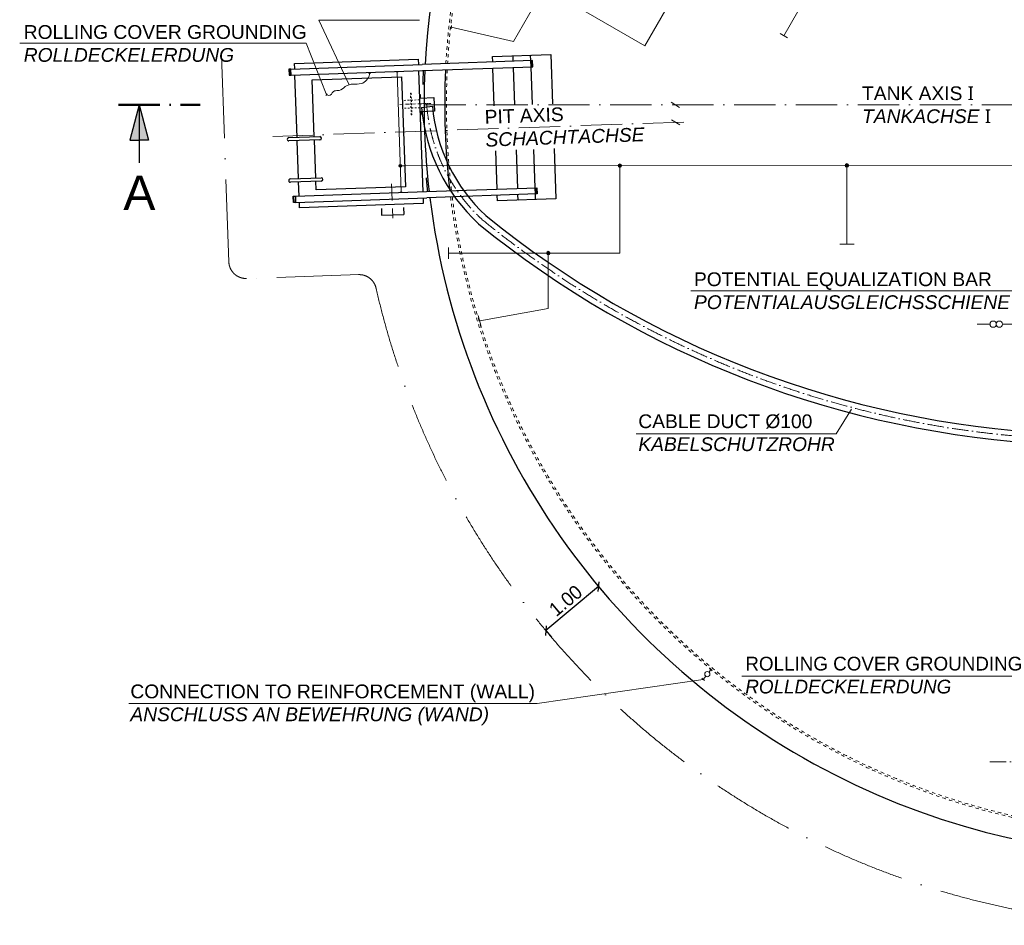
# Model space of a CAD drawing. Header units: millimetres. Extents: x 2605 to 1198744, y 17680 to 73723.
# Tile 1 of 256: x 2605 to 16921, y 22397 to 35561. Entities that reach past the tile are written whole.
import ezdxf

# ---------------------------------------------------------------- set-up
doc = ezdxf.new("R2010")
doc.units = ezdxf.units.MM
doc.linetypes.add('ACAD_ISO10W100', pattern=[18, 12, -3, 0, -3])
doc.linetypes.add('JIS_02_1.0', pattern=[2, 1, -1])
for name, color, linetype, lineweight in [('Bemaßung', 7, 'Continuous', 9), ('Beschriftung', 7, 'Continuous', 9), ('HO1N2-D50', 4, 'Continuous', 18), ('Mittellinien', 7, 'Continuous', 5), ('Trennstelle', 36, 'Continuous', 18), ('Verz. Bandstahl 30x3_5mm auf Putz', 1, 'GRENZE2', 18), ('Verz. Bandstahl 30x3_5mm im Beton', 5, 'GRENZE1', 18)]:
    doc.layers.add(name, color=color, linetype=linetype, lineweight=lineweight)
doc.layers.add('Kabeltrasse', color=7, linetype='Continuous', plot=False)
doc.styles.add('LBB3.5M1000', font='isocp.shx', dxfattribs={"height": 3.5})
doc.linetypes.add('GRENZE1', pattern='A,6.35,-2.54,[133,ltypeshp.shx,S=2.54,R=0,X=-2.54,Y=0],-2.54,25.4', length=36.83)
doc.linetypes.add('GRENZE2', pattern='A,6.35,-2.54,[132,ltypeshp.shx,S=2.54,R=0,X=-2.54,Y=0],-2.54,25.4', length=36.83)
doc.dimstyles.new('DIN', dxfattribs={"dimtxt": 2.5, "dimasz": 2.5, "dimexe": 1.25, "dimexo": 0.625, "dimtad": 1, "dimtih": 1, "dimdec": 4, "dimdsep": 46, "dimlunit": 6, "dimtxsty": 'Standard', "dimcen": 2.5, "dimadec": 0, "dimazin": 0, "dimtfac": 1, "dimtdec": 4, "dimtmove": 0, "dimatfit": 3, "dimfxl": 0, "dimtvp": 1, "dimtolj": 1, "dimtzin": 0, "dimarcsym": 0})

# ---------------------------------------------------------------- blocks, each defined once
blk = doc.blocks.new('_Oblique')
at = {"color": 0, "linetype": 'ByBlock', "lineweight": -2}
blk.add_line((-0.5, -0.5), (0.5, 0.5), dxfattribs=at)
blk = doc.blocks.new('*D12')
at = {"layer": 'Bemaßung', "color": 0, "lineweight": -2, "transparency": 16777216}
for p, q in [((11023, 27321), (10255, 26681)), ((11023, 27321), (11103, 27225)), ((10255, 26681), (10335, 26585))]:
    blk.add_line(p, q, dxfattribs=at)
at = {"layer": 'DEFPOINTS', "color": 0, "transparency": 16777216}
for p in [(11023, 27321), (10255, 26681), (10255, 26681)]:
    blk.add_point(p, dxfattribs=at)
at = {"layer": 'Bemaßung', "color": 0, "lineweight": -2, "transparency": 16777216, "xscale": 100, "yscale": 100, "zscale": 100}
for p, rotation in [((11023, 27321), 39.85395775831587), ((10255, 26681), 219.8539577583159)]:
    blk.add_blockref('_Oblique', p, dxfattribs=dict(at, rotation=rotation))
at = {"layer": 'Bemaßung', "color": 0, "transparency": 16777216, "insert": (10543, 27116), "char_height": 200, "attachment_point": 5, "rotation": 39.854}
blk.add_mtext('\\A1;1.00', dxfattribs=at)

msp = doc.modelspace()

# ---------------------------------------------------------------- hatches: boundary and pattern name
for points in [[(4341.83657, 34322.47298), (4204.595, 33810.2805), (4341.83657, 33810.2805)], [(4341.83657, 34322.47298), (4341.83657, 33810.2805), (4479.07813, 33810.2805)]]:
    msp.add_hatch(color=256).paths.add_polyline_path(points)
at = {"layer": 'Verz. Bandstahl 30x3_5mm auf Putz'}
h = msp.add_hatch(color=256, dxfattribs=at)
h.dxf.hatch_style = 1
edge = h.paths.add_edge_path()
edge.add_arc((8138.84164, 33436.7918), 20.98101, 0, 360)
at = {"layer": 'Verz. Bandstahl 30x3_5mm im Beton'}
h = msp.add_hatch(color=256, dxfattribs=at)
h.dxf.hatch_style = 1
edge = h.paths.add_edge_path()
edge.add_arc((11330.93023, 33439.12536), 26.4653, 0, 360)
h = msp.add_hatch(color=256, dxfattribs=at)
h.dxf.hatch_style = 1
edge = h.paths.add_edge_path()
edge.add_arc((14632.16563, 33441.85241), 26.4653, 0, 360)
h = msp.add_hatch(color=256, dxfattribs=at)
h.dxf.hatch_style = 1
edge = h.paths.add_edge_path()
edge.add_arc((10291.10823, 32168.9521), 26.4653, 0, 360)

# ---------------------------------------------------------------- linework, layer by layer
at = {"linetype": 'ACAD_ISO10W100', "lineweight": 13, "ltscale": 100}
for p, q in [((5646.01725, 32040.73496), (5520.37906, 35638.54194)), ((7541.82393, 31855.13654), (5904.58983, 31799.61213))]:
    msp.add_line(p, q, dxfattribs=at)
for p, q in [((6600.91101, 34925.81779), (8399.8145, 34988.63688)), ((8399.8145, 34988.63688), (8402.60646, 34908.68561)), ((10061.59523, 34966.61878), (8457.57295, 34910.60509)), ((9778.97384, 35036.79818), (10028.82154, 35045.52306)), ((9781.7658, 34956.84692), (9778.97384, 35036.79818)), ((10028.82154, 35045.52306), (10031.6135, 34965.57179)), ((10031.788, 34960.57484), (10051.77582, 34961.27283)), ((10031.788, 34960.57484), (10034.57996, 34880.62357)), ((10054.74227, 34876.32461), (10051.60132, 34966.26978)), ((10064.73618, 34876.6736), (10061.59523, 34966.61878)), ((6548.73647, 34843.94705), (6518.75475, 34842.90006)), ((6518.75475, 34842.90006), (6521.8957, 34752.95489)), ((6528.74865, 34843.24906), (6531.88961, 34753.30388)), ((6528.92315, 34838.2521), (6548.91097, 34838.95009)), ((6548.73647, 34843.94705), (8457.57295, 34910.60509)), ((6551.70293, 34758.99883), (6548.91097, 34838.95009)), ((6551.87743, 34754.00187), (8460.71391, 34820.65991)), ((6603.70297, 34845.86652), (6600.91101, 34925.81779)), ((8405.74741, 34818.74044), (8467.17052, 33059.81258)), ((8460.71391, 34820.65991), (10064.73618, 34876.6736)), ((9804.06156, 34318.37987), (9784.90675, 34866.90174)), ((10054.56778, 34881.32156), (10034.57996, 34880.62357)), ((10034.75446, 34875.62662), (10053.90926, 34327.10475)), ((6521.8957, 34752.95489), (6551.87743, 34754.00187)), ((6551.70293, 34758.99883), (6531.71511, 34758.30084)), ((6638.45763, 33850.62316), (6606.84392, 34755.92134)), ((6859.48359, 34684.69495), (8158.69166, 34730.0643)), ((6888.30534, 33859.34804), (6859.48359, 34684.69495)), ((8158.69166, 34730.0643), (8214.53086, 33131.03898)), ((4341.83657, 34322.47298), (4204.595, 33810.2805)), ((4341.83657, 34322.47298), (4341.83657, 33482.55901)), ((4341.83657, 34322.47298), (4479.07813, 33810.2805)), ((8447.44126, 34284.54293), (8605.88903, 34302.66984)), ((4204.595, 33810.2805), (4341.83657, 33810.2805)), ((4479.07813, 33810.2805), (4341.83657, 33810.2805)), ((6518.53073, 33846.43522), (6968.2566, 33862.14)), ((6969.94225, 33813.86942), (6520.21638, 33798.16465)), ((6659.39733, 33250.98867), (6640.14328, 33802.35259)), ((6909.24504, 33259.71354), (6889.99098, 33811.07746)), ((9846.32987, 33107.97389), (9826.78932, 33667.54195)), ((10076.63702, 33676.26682), (10096.17757, 33116.69876)), ((6539.47043, 33246.80073), (6989.1963, 33262.5055)), ((6990.88195, 33214.23492), (6541.15607, 33198.53015)), ((6668.26704, 32996.99349), (6661.08297, 33202.71809)), ((6915.32278, 33085.66963), (6910.93068, 33211.44296)), ((8214.53086, 33131.03898), (6915.32278, 33085.66963)), ((8522.13702, 33061.73206), (10126.1593, 33117.74575)), ((10096.35207, 33111.70181), (10116.33989, 33112.3998)), ((10096.35207, 33111.70181), (10099.14403, 33031.75054)), ((10119.30634, 33027.45158), (10116.16539, 33117.39675)), ((10126.1593, 33117.74575), (10129.30025, 33027.80057)), ((6583.31882, 32994.02703), (6613.30054, 32995.07402)), ((6586.45977, 32904.08186), (6583.31882, 32994.02703)), ((6596.45368, 32904.43085), (6593.31272, 32994.37603)), ((6613.47504, 32990.07706), (6593.48722, 32989.37907)), ((6613.30054, 32995.07402), (8522.13702, 33061.73206)), ((6613.47504, 32990.07706), (6616.267, 32910.1258)), ((6616.44149, 32905.12884), (8525.27797, 32971.78688)), ((8470.31148, 32969.86741), (8473.10344, 32889.91614)), ((10129.30025, 33027.80057), (8525.27797, 32971.78688)), ((9852.26278, 32938.07745), (9849.47082, 33018.02871)), ((10102.11049, 32946.80232), (9852.26278, 32938.07745)), ((10119.13185, 33032.44853), (10099.14403, 33031.75054)), ((10099.31853, 33026.75359), (10102.11049, 32946.80232)), ((6616.44149, 32905.12884), (6586.45977, 32904.08186)), ((6596.27918, 32909.42781), (6616.267, 32910.1258)), ((6674.19995, 32827.09705), (6671.40799, 32907.04831)), ((8473.10344, 32889.91614), (6674.19995, 32827.09705)), ((7863.2712, 32818.58985), (7866.76115, 32718.65077)), ((8186.97389, 32829.8938), (8190.46384, 32729.95472)), ((7866.76115, 32718.65077), (8190.46384, 32729.95472))]:
    msp.add_line(p, q)
at = {"linetype": 'JIS_02_1.0', "lineweight": 18, "ltscale": 25}
for p, q in [((8420.50466, 34396.14803), (8170.65696, 34387.42315)), ((8424.49367, 34281.91766), (8174.64597, 34273.19278))]:
    msp.add_line(p, q, dxfattribs=at)
at = {"linetype": 'ACAD_ISO10W100', "lineweight": 50, "ltscale": 50}
msp.add_line((4041.83657, 34322.47298), (5231.25804, 34322.47298), dxfattribs=at)
at = {"linetype": 'ACAD_ISO10W100', "lineweight": 18, "ltscale": 5}
msp.add_line((8452.36596, 34340.07581), (8130.94933, 34328.8517), dxfattribs=at)
at = {"linetype": 'ACAD_ISO10W100', "lineweight": 18, "ltscale": 50}
for p, q in [((8491.3707, 34322.47298), (33215.77766, 34322.47298)), ((12263.2036, 34072.90938), (6285.22419, 33864.15374))]:
    msp.add_line(p, q, dxfattribs=at)
at = {"linetype": 'ACAD_ISO10W100', "lineweight": 18, "ltscale": 20}
for p, q in [((8012.90772, 33174.02862), (8030.35747, 32674.3332)), ((16709.77025, 24772.47298), (21899.77025, 24772.47298))]:
    msp.add_line(p, q, dxfattribs=at)
for points in [[(9481.94855, 34946.37707), (9479.15659, 35026.32834), (10328.63879, 35055.99291), (10353.72651, 34337.5746)], [(9504.24431, 34307.91003), (9485.0895, 34856.4319)], [(8426.41269, 34472.43902), (8428.15766, 34422.46947), (8628.03583, 34429.44937), (8635.01573, 34229.57121), (8435.13756, 34222.59131), (8436.88253, 34172.62177)], [(9546.51262, 33097.50404), (9526.97207, 33657.0721)], [(10376.45427, 33686.73667), (10401.92773, 32957.27217), (9552.44553, 32927.6076), (9549.65357, 33007.55887)]]:
    msp.add_lwpolyline(points)
at = {"linetype": 'JIS_02_1.0', "lineweight": 18, "ltscale": 25}
msp.add_lwpolyline([(8287.0939, 34491.55018), (8297.08781, 34491.89917), (8308.05673, 34177.79063), (8298.06282, 34177.44164)], close=True, dxfattribs=at)
at = {"linetype": 'ACAD_ISO10W100', "lineweight": 13, "ltscale": 100}
for centre, radius, start, end in [((19409.77025, 34322.47298), 11925, 312.98024376, 171.218331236), ((5895.86496, 32049.45983), 250, 182, 272), ((7542.23035, 31605.13687), 250, 9.952139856, 92), ((19409.77025, 34322.47298), 11925, 192.835113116, 298.999603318)]:
    msp.add_arc(centre, radius, start, end, dxfattribs=at)
for centre, radius, start, end in [((19409.77025, 34322.47298), 10925, 313.253316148, 176.906161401), ((19409.77025, 34322.47298), 10925, 177.379865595, 186.620134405), ((19409.77025, 34322.47298), 10625, 177.249119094, 186.750880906), ((11049.3653, 34512.35106), 2611.87772, 185.003699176, 227.223533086), ((11047.48866, 34512.3247), 2450.58441, 184.90782556, 227.247933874), ((6519.37355, 33822.29994), 24.15, 92, 272), ((6969.09943, 33838.00471), 24.15, 272, 92), ((6540.31325, 33222.66544), 24.15, 92, 272), ((6990.03912, 33238.37021), 24.15, 272, 92), ((19409.77025, 34322.47298), 10925, 187.093838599, 298.908023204), ((18330.15815, 43716.04727), 14181.12755, 230.886989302, 267.148941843), ((18330.15815, 43716.04727), 14340.8239, 230.84740382, 267.180737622)]:
    msp.add_arc(centre, radius, start, end)
at = {"linetype": 'JIS_02_1.0', "lineweight": 18, "ltscale": 50}
for radius, start, end in [(10625, 334.399244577, 139.511530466), (10600, 334.409640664, 139.486512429), (10625, 143.048958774, 176.761938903), (10600, 143.032483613, 176.74955033), (10600, 177.237888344, 186.762111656), (10625, 187.238061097, 298.877187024), (10600, 187.25044967, 298.87453854)]:
    msp.add_arc((19409.77025, 34322.47298), radius, start, end, dxfattribs=at)
at = {"linetype": 'Continuous'}
for start, end in [(178.70812163, 179.464763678), (184.535236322, 185.29187837)]:
    msp.add_arc((23792.09902, 34475.50728), 15325, start, end, dxfattribs=at)
at = {"layer": 'Beschriftung'}
for p, q in [((8418.5718, 35555.17763), (6954.21407, 35555.17763)), ((6954.21407, 35555.17763), (7397.27739, 34615.57037)), ((6768.27665, 35219.85485), (2605.35948, 35219.85485)), ((6768.27665, 35219.85485), (7063.25577, 34484.46381)), ((17049.43175, 31618.21941), (12362.42306, 31618.21941)), ((14473.87577, 29538.95017), (14697.44544, 29900.78253)), ((14473.87577, 29538.95017), (11566.02954, 29538.95017)), ((10126.99769, 25622.20729), (12543.4278, 25972.34944)), ((17266.02327, 26019.73365), (13104.97282, 26019.73365)), ((10126.99769, 25622.20729), (4191.03876, 25622.20729))]:
    msp.add_line(p, q, dxfattribs=at)
at = {"layer": 'HO1N2-D50', "linetype": 'Continuous'}
for p, q in [((7708.49948, 34785.56336), (7678.51776, 34784.51638)), ((7058.49176, 34461.31366), (7077.57785, 34484.45931))]:
    msp.add_line(p, q, dxfattribs=at)
msp.add_spline([(7693.50862, 34785.03987), (7690.53617, 34765.11926), (7571.10673, 34632.08542), (7454.70674, 34625.51663), (7339.70747, 34587.63808), (7252.10344, 34531.19581), (7180.0437, 34524.6535), (7119.17421, 34465.98443), (7084.60359, 34463.40946), (7068.0348, 34472.88649)], degree=3, dxfattribs=at)
at = {"layer": 'Kabeltrasse', "linetype": 'ACAD_ISO10W100', "lineweight": 18, "ltscale": 2}
msp.add_line((8452.36596, 34340.07581), (8590.61373, 34344.90353), dxfattribs=at)
at = {"layer": 'Mittellinien', "linetype": 'ACAD_ISO10W100', "ltscale": 20}
for centre, radius, start, end in [((11065.07207, 34522.41706), 2549.93812, 184.046236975, 227.114541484), ((18330.15815, 43716.04727), 14260.97487, 230.86708574, 267.164928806)]:
    msp.add_arc(centre, radius, start, end, dxfattribs=at)
at = {"layer": 'Trennstelle'}
for p, q in [((16713.13538, 31134.77472), (16524.64334, 31134.77472)), ((17409.77025, 31134.77472), (16895.31759, 31134.77472))]:
    msp.add_line(p, q, dxfattribs=at)
for centre in [(16758.68094, 31134.77472), (16849.77204, 31134.77472)]:
    msp.add_circle(centre, 45.54555, dxfattribs=at)
at = {"layer": 'Verz. Bandstahl 30x3_5mm auf Putz', "linetype": 'Continuous'}
for p, q in [((8076.12365, 34802.99449), (8106.10538, 34804.04148)), ((8203.85373, 33436.79198), (8121.99966, 33436.79175)), ((8137.25133, 33052.52678), (8167.23306, 33053.57377))]:
    msp.add_line(p, q, dxfattribs=at)
at = {"layer": 'Verz. Bandstahl 30x3_5mm auf Putz', "ltscale": 10}
msp.add_line((8091.11451, 34803.51798), (8152.24219, 33053.05028), dxfattribs=at)
at = {"layer": 'Verz. Bandstahl 30x3_5mm auf Putz', "linetype": 'Continuous'}
msp.add_circle((8138.84164, 33436.7918), 20.98101, dxfattribs=at)
at = {"layer": 'Verz. Bandstahl 30x3_5mm im Beton', "ltscale": 15}
for p, q in [((14546.41377, 36769.35366), (13714.07778, 35327.70544)), ((10234.08304, 36023.12989), (9784.53919, 35244.4971)), ((9784.53919, 35244.4971), (8879.48706, 35452.79849)), ((13767.48021, 35295.88054), (13659.81539, 35358.04086)), ((17409.77025, 33444.03897), (8203.85373, 33436.79198)), ((14632.16563, 33441.85241), (14632.16563, 32297.27003)), ((8839.38172, 32251.62317), (8839.38172, 32086.28103)), ((14528.51387, 32297.27003), (14735.8174, 32297.27003)), ((9273.09586, 31263.26108), (9315.88955, 31103.55284))]:
    msp.add_line(p, q, dxfattribs=at)
at = {"layer": 'Verz. Bandstahl 30x3_5mm im Beton', "linetype": 'Continuous', "ltscale": 15}
for p, q in [((8876.2617, 35428.12982), (8882.71242, 35477.46717)), ((12653.06628, 26113.23), (12625.46362, 26077.76182)), ((12633.43264, 26128.50962), (12672.69991, 26097.95038)), ((12523.79417, 25987.62906), (12563.06144, 25957.06982)), ((12579.39302, 26018.56314), (12543.4278, 25972.34944))]:
    msp.add_line(p, q, dxfattribs=at)
at = {"layer": 'Verz. Bandstahl 30x3_5mm im Beton', "ltscale": 15}
for points in [[(13096.50834, 37606.45695), (11695.30128, 35179.49514), (8925.67756, 36778.53814)], [(11330.93023, 33439.12536), (11330.93023, 32168.9521), (8839.38172, 32168.9521)], [(10291.10823, 32168.9521), (10291.10823, 31364.72323), (9294.4927, 31183.40696)]]:
    msp.add_lwpolyline(points, dxfattribs=at)
at = {"layer": 'Verz. Bandstahl 30x3_5mm im Beton', "linetype": 'Continuous', "ltscale": 15}
for centre in [(11330.93023, 33439.12536), (14632.16563, 33441.85241), (10291.10823, 32168.9521)]:
    msp.add_circle(centre, 26.4653, dxfattribs=at)
at = {"layer": 'Verz. Bandstahl 30x3_5mm im Beton', "ltscale": 15}
msp.add_circle((12602.42832, 26048.16248), 37.50661, dxfattribs=at)

# ---------------------------------------------------------------- block references
at = {"layer": 'Bemaßung', "xscale": 99.99999999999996, "yscale": 99.99999999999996, "zscale": 99.99999999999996, "rotation": 282.9999999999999}
for p in [(12138.03017, 34322.47298), (12142.45991, 34068.69292)]:
    msp.add_blockref('_Oblique', p, dxfattribs=at)

# ---------------------------------------------------------------- texts
at = {"layer": 'Beschriftung', "attachment_point": 1, "style": 'LBB3.5M1000'}
for s, insert, char_height, width in [('{\\fArial|b0|i0|c0|p34;ROLLING COVER GROUNDING\\P\\fArial|b0|i1|c0|p34;ROLLDECKELERDUNG}', (2664.04088, 35482.02887), 200, 5981.0920088), ('{\\fArial|b0|i0|c0|p34;TANK AXIS \\fSegoe UI|b0|i0|c0|p34;I\\fArial|b0|i0|c0|p34;\\P\\fArial|b0|i1|c0|p34;TANKACHSE \\fSegoe UI|b0|i0|c0|p34;I}', (14852.37446, 34591.20367), 200, 2089.1575306), ('{\\fArial|b0|i0|c0|p34;A}', (4112.54512, 33295.8278), 500, 335.8461916), ('{\\fArial|b0|i0|c0|p34;POTENTIAL EQUALIZATION BAR\\P\\fArial|b0|i1|c0|p34;POTENTIALAUSGLEICHSSCHIENE}', (12408.7065, 31888.12707), 200, 5981.0920088), ('{\\fArial|b0|i0|c0|p34;CABLE DUCT %%C100\\P\\fArial|b0|i1|c0|p34;KABELSCHUTZROHR}', (11599.46637, 29824.0746), 200, 5981.0920088), ('{\\fArial|b0|i0|c0|p34;ROLLING COVER GROUNDING\\P\\fArial|b0|i1|c0|p34;ROLLDECKELERDUNG}', (13155.27019, 26300.88486), 200, 5981.0920088), ('{\\fArial|b0|i0|c0|p34;CONNECTION TO REINFORCEMENT (WALL)\\P\\fArial|b0|i1|c0|p34;ANSCHLUSS AN BEWEHRUNG (WAND)}', (4214.64464, 25897.5053), 200, 5981.0920088)]:
    msp.add_mtext(s, dxfattribs=dict(at, insert=insert, char_height=char_height, width=width))
at = {"layer": 'Beschriftung', "insert": (9362.06483, 34247.99583), "char_height": 200, "width": 3290.8552474, "attachment_point": 1, "rotation": 2, "style": 'LBB3.5M1000'}
msp.add_mtext('{\\fArial|b0|i0|c0|p34;\\C256;PIT AXIS\\P\\fArial|b0|i1|c0|p34;SCHACHTACHSE}', dxfattribs=at)

# ---------------------------------------------------------------- dimensions: what is measured, and where the dimension line sits
at = {"layer": 'Bemaßung'}
dim = msp.add_aligned_dim(p1=(11022.86225, 27321.37312), p2=(10255.18189, 26680.54018), distance=0.00018, text='1.00', dimstyle='DIN', override={"dimscale": 100, "dimtxt": 2, "dimasz": 1, "dimexo": 0, "dimgap": 0.5, "dimtih": 0, "dimblk1": 'Oblique', "dimblk2": 'Oblique', "dimsah": 1, "dimtmove": 2}, dxfattribs=at)
dim.commit()
dim.dimension.update_dxf_attribs({"geometry": '*D12', "text_midpoint": (10542.89724, 27116.10857)})

doc.saveas('drawing.dxf')
